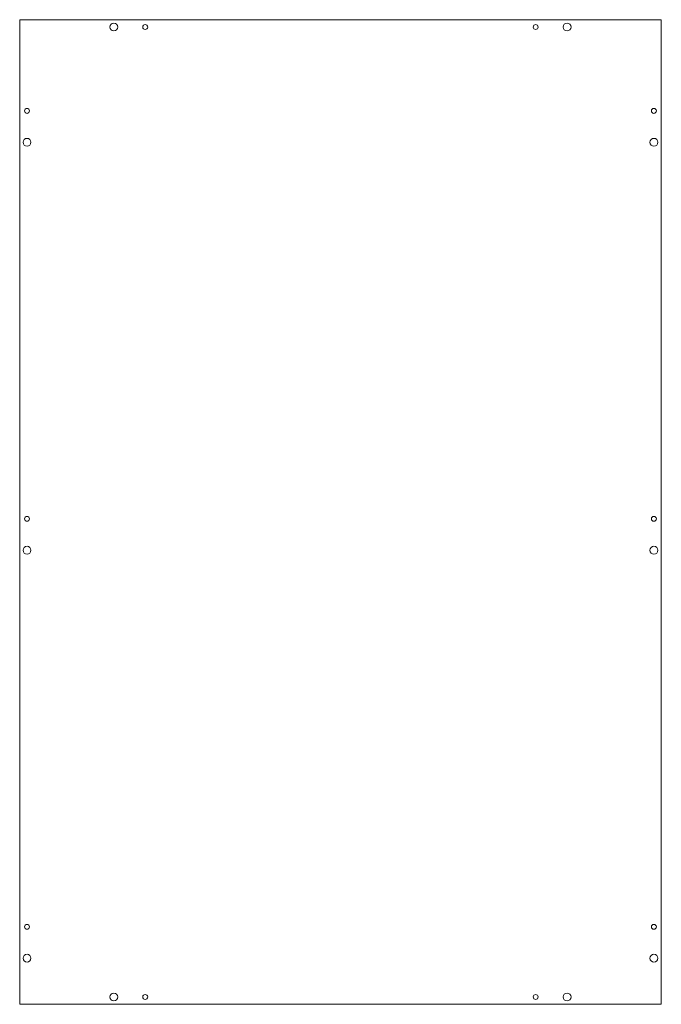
# Model space of a CAD drawing. Header units: millimetres. Extents: x -329 to 325, y -279 to 725.
import ezdxf

# ---------------------------------------------------------------- set-up
doc = ezdxf.new("R2010")
doc.units = ezdxf.units.MM

msp = doc.modelspace()

# ---------------------------------------------------------------- linework, layer by layer
at = {"color": 7, "linetype": 'Continuous', "lineweight": 15}
for p, q in [((-329.1, 725), (324.9, 725)), ((-329.1, -279), (-329.1, 725)), ((324.9, 725), (324.9, -279)), ((324.9, -279), (-329.1, -279))]:
    msp.add_line(p, q, dxfattribs=at)
for centre, radius in [((-233.1, 717.5), 4), ((-201.1, 717.5), 2.5), ((196.9, 717.5), 2.5), ((228.9, 717.5), 4), ((-321.6, 632), 2.5), ((317.4, 632), 2.5), ((-321.6, 600), 4), ((317.4, 600), 4), ((-321.6, 216), 2.5), ((317.4, 216), 2.5), ((-321.6, 184), 4), ((317.4, 184), 4), ((-321.6, -200), 2.5), ((317.4, -200), 2.5), ((-321.6, -232), 4), ((317.4, -232), 4), ((-233.1, -271.5), 4), ((-201.1, -271.5), 2.5), ((196.9, -271.5), 2.5), ((228.9, -271.5), 4)]:
    msp.add_circle(centre, radius, dxfattribs=at)

doc.saveas('drawing.dxf')
